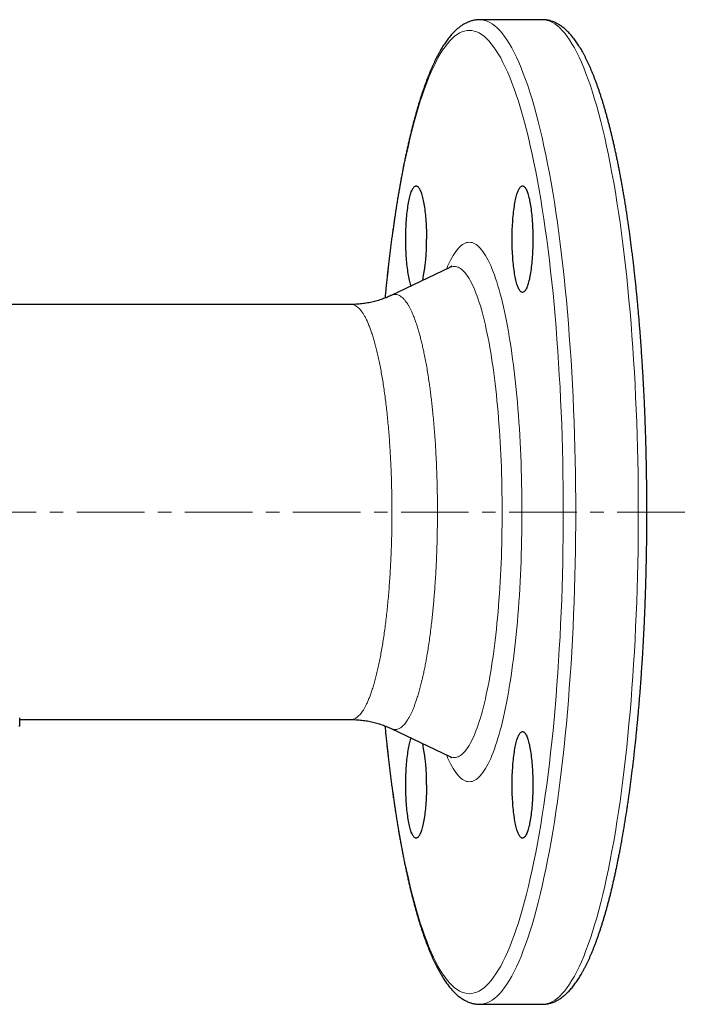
# Model space of a CAD drawing. Header units: millimetres. Extents: x 40 to 554, y 11 to 415.
# Tile 2 of 4: x 191 to 319, y 11 to 196. Entities that reach past the tile are written whole.
import ezdxf

# ---------------------------------------------------------------- set-up
doc = ezdxf.new("R2010")
doc.units = ezdxf.units.MM
doc.linetypes.add('CENTERX2', pattern=[20.32, 12.7, -2.54, 2.54, -2.54])
doc.layers.add('FORMAT', color=7, linetype='Continuous')

msp = doc.modelspace()

# ---------------------------------------------------------------- linework, layer by layer
at = {"color": 7, "linetype": 'Continuous', "lineweight": 25}
for p, q in [((289.63, 195.51), (277.86, 195.51)), ((272.23, 148.97), (261.22, 143.71)), ((253.67, 142.01), (90.58, 142.01)), ((253.67, 142.01), (253.67, 142.01)), ((191.36, 62.82), (191.36, 64.33)), ((191.36, 64.01), (253.67, 64.01)), ((261.22, 62.31), (272.23, 57.06)), ((277.86, 10.51), (289.63, 10.51))]:
    msp.add_line(p, q, dxfattribs=at)
at = {"color": 8, "linetype": 'Continuous', "lineweight": 18, "flags": 128}
for points in [[(277.86, 195.51), (277.86, 195.51), (278.33, 195.48), (278.8, 195.39), (279.27, 195.23), (279.74, 195.01), (280.21, 194.72), (280.68, 194.37), (281.15, 193.96), (281.61, 193.49), (282.07, 192.96), (282.53, 192.36), (282.98, 191.7), (283.43, 190.99), (283.88, 190.21), (284.32, 189.37), (284.76, 188.47), (285.2, 187.52), (285.63, 186.5), (286.05, 185.43), (286.47, 184.3), (286.88, 183.12), (287.29, 181.88), (287.69, 180.59), (288.08, 179.25), (288.46, 177.85), (288.84, 176.4), (289.21, 174.9), (289.58, 173.35), (289.93, 171.75), (290.28, 170.11), (290.62, 168.42), (290.95, 166.69), (291.27, 164.91), (291.58, 163.09), (291.88, 161.23), (292.17, 159.32), (292.46, 157.38), (292.73, 155.41), (292.99, 153.39), (293.24, 151.34), (293.49, 149.26), (293.72, 147.15), (293.94, 145.01), (294.14, 142.84), (294.34, 140.64), (294.53, 138.41), (294.7, 136.16), (294.87, 133.89), (295.02, 131.6), (295.16, 129.28), (295.29, 126.95), (295.4, 124.61), (295.51, 122.25), (295.6, 119.87), (295.68, 117.48), (295.75, 115.09), (295.8, 112.68), (295.85, 110.27), (295.88, 107.85), (295.9, 105.43), (295.9, 103.01)], [(289.63, 10.51), (290.1, 10.55), (290.57, 10.64), (291.04, 10.8), (291.51, 11.02), (291.98, 11.3), (292.45, 11.65), (292.92, 12.06), (293.38, 12.53), (293.84, 13.07), (294.3, 13.67), (294.75, 14.32), (295.2, 15.04), (295.65, 15.82), (296.09, 16.66), (296.53, 17.55), (296.97, 18.51), (297.4, 19.52), (297.82, 20.6), (298.24, 21.72), (298.65, 22.91), (299.06, 24.14), (299.45, 25.44), (299.85, 26.78), (300.23, 28.18), (300.61, 29.63), (300.98, 31.13), (301.35, 32.68), (301.7, 34.27), (302.05, 35.92), (302.39, 37.61), (302.72, 39.34), (303.04, 41.12), (303.35, 42.94), (303.65, 44.8), (303.94, 46.7), (304.23, 48.64), (304.5, 50.62), (304.76, 52.63), (305.01, 54.68), (305.25, 56.76), (305.49, 58.88), (305.71, 61.02), (305.91, 63.19), (306.11, 65.39), (306.3, 67.62), (306.47, 69.86), (306.64, 72.14), (306.79, 74.43), (306.93, 76.74), (307.06, 79.07), (307.17, 81.42), (307.28, 83.78), (307.37, 86.16), (307.45, 88.54), (307.52, 90.94), (307.57, 93.34), (307.62, 95.76), (307.65, 98.17), (307.67, 100.59), (307.67, 103.01), (307.67, 105.43), (307.65, 107.85), (307.62, 110.27), (307.57, 112.68), (307.52, 115.09), (307.45, 117.48), (307.37, 119.87), (307.28, 122.25), (307.17, 124.61), (307.06, 126.95), (306.93, 129.28), (306.79, 131.6), (306.64, 133.89), (306.47, 136.16), (306.3, 138.41), (306.11, 140.64), (305.91, 142.84), (305.71, 145.01), (305.49, 147.15), (305.25, 149.26), (305.01, 151.34), (304.76, 153.39), (304.5, 155.41), (304.23, 157.38), (303.94, 159.32), (303.65, 161.23), (303.35, 163.09), (303.04, 164.91), (302.72, 166.69), (302.39, 168.42), (302.05, 170.11), (301.7, 171.75), (301.35, 173.35), (300.98, 174.9), (300.61, 176.4), (300.23, 177.85), (299.85, 179.25), (299.45, 180.59), (299.06, 181.88), (298.65, 183.12), (298.24, 184.3), (297.82, 185.43), (297.4, 186.5), (296.97, 187.52), (296.53, 188.47), (296.09, 189.37), (295.65, 190.21), (295.2, 190.99), (294.75, 191.7), (294.3, 192.36), (293.84, 192.96), (293.38, 193.49), (292.92, 193.96), (292.45, 194.37), (291.98, 194.72), (291.51, 195.01), (291.04, 195.23), (290.57, 195.39), (290.1, 195.48), (289.63, 195.51)], [(293.55, 103.01), (293.55, 105.38), (293.53, 107.75), (293.5, 110.11), (293.45, 112.47), (293.4, 114.83), (293.33, 117.17), (293.26, 119.51), (293.17, 121.83), (293.06, 124.14), (292.95, 126.44), (292.82, 128.72), (292.69, 130.98), (292.54, 133.22), (292.38, 135.45), (292.21, 137.65), (292.02, 139.82), (291.83, 141.97), (291.63, 144.1), (291.41, 146.2), (291.19, 148.26), (290.95, 150.3), (290.7, 152.3), (290.45, 154.27), (290.18, 156.21), (289.9, 158.11), (289.62, 159.97), (289.32, 161.79), (289.02, 163.57), (288.7, 165.31), (288.38, 167.01), (288.05, 168.66), (287.71, 170.27), (287.36, 171.83), (287.01, 173.35), (286.64, 174.81), (286.27, 176.23), (285.9, 177.6), (285.51, 178.91), (285.12, 180.18), (284.72, 181.39), (284.32, 182.55), (283.91, 183.65), (283.5, 184.7), (283.08, 185.69), (282.65, 186.62), (282.22, 187.5), (281.79, 188.32), (281.35, 189.08), (280.91, 189.79), (280.47, 190.43), (280.02, 191.01), (279.57, 191.54), (279.11, 192), (278.66, 192.4), (278.2, 192.74), (277.74, 193.02), (277.28, 193.23), (276.82, 193.39), (276.36, 193.48), (275.9, 193.51), (275.43, 193.48), (274.97, 193.39), (274.51, 193.23), (274.05, 193.02), (273.59, 192.74), (273.13, 192.4), (272.68, 192), (272.22, 191.54), (271.77, 191.01), (271.33, 190.43), (270.88, 189.79), (270.44, 189.08), (270, 188.32), (269.57, 187.5), (269.14, 186.62), (268.71, 185.69), (268.29, 184.7), (267.88, 183.65), (267.47, 182.55), (267.07, 181.39), (266.67, 180.18), (266.28, 178.91), (265.9, 177.6), (265.52, 176.23), (265.15, 174.81), (264.78, 173.35), (264.43, 171.83), (264.08, 170.27), (263.74, 168.66), (263.41, 167.01), (263.09, 165.31), (262.77, 163.57), (262.47, 161.79), (262.17, 159.97), (261.89, 158.11), (261.61, 156.21), (261.34, 154.27), (261.09, 152.3), (260.84, 150.3), (260.61, 148.26), (260.38, 146.2), (260.16, 144.1), (260.08, 143.22)], [(271.6, 148.67), (271.64, 148.76), (271.87, 149.32), (272.11, 149.84), (272.35, 150.33), (272.59, 150.79), (272.84, 151.22), (273.09, 151.61), (273.34, 151.97), (273.59, 152.3), (273.84, 152.59), (274.09, 152.85), (274.35, 153.07), (274.6, 153.27), (274.86, 153.42), (275.12, 153.54), (275.38, 153.63), (275.64, 153.68), (275.9, 153.7), (276.15, 153.68), (276.41, 153.63), (276.67, 153.54), (276.93, 153.42), (277.19, 153.27), (277.44, 153.07), (277.7, 152.85), (277.95, 152.59), (278.2, 152.3), (278.45, 151.97), (278.7, 151.61), (278.95, 151.22), (279.2, 150.79), (279.44, 150.33), (279.68, 149.84), (279.92, 149.32), (280.15, 148.76), (280.38, 148.17), (280.61, 147.56), (280.84, 146.91), (281.06, 146.23), (281.28, 145.52), (281.5, 144.78), (281.71, 144.02), (281.92, 143.22), (282.12, 142.4), (282.32, 141.55), (282.51, 140.68), (282.7, 139.78), (282.89, 138.85), (283.07, 137.9), (283.24, 136.93), (283.41, 135.93), (283.58, 134.91), (283.74, 133.87), (283.9, 132.81), (284.04, 131.72), (284.19, 130.62), (284.33, 129.5), (284.46, 128.36), (284.59, 127.2), (284.71, 126.02), (284.82, 124.83), (284.93, 123.63), (285.03, 122.41), (285.13, 121.18), (285.22, 119.93), (285.3, 118.68), (285.38, 117.41), (285.45, 116.13), (285.51, 114.85), (285.57, 113.55), (285.62, 112.25), (285.66, 110.94), (285.7, 109.63), (285.73, 108.31), (285.75, 106.99), (285.77, 105.67), (285.78, 104.34), (285.78, 103.01)], [(282.07, 103.01), (282.07, 104.22), (282.06, 105.43), (282.04, 106.63), (282.02, 107.84), (281.99, 109.04), (281.96, 110.23), (281.92, 111.42), (281.87, 112.61), (281.82, 113.79), (281.76, 114.96), (281.7, 116.12), (281.63, 117.28), (281.55, 118.42), (281.47, 119.55), (281.38, 120.68), (281.29, 121.79), (281.19, 122.88), (281.09, 123.97), (280.98, 125.04), (280.86, 126.09), (280.74, 127.13), (280.62, 128.15), (280.48, 129.16), (280.35, 130.14), (280.21, 131.11), (280.06, 132.06), (279.91, 132.99), (279.76, 133.9), (279.6, 134.78), (279.43, 135.65), (279.26, 136.49), (279.09, 137.31), (278.91, 138.11), (278.73, 138.88), (278.55, 139.63), (278.36, 140.35), (278.16, 141.05), (277.97, 141.72), (277.77, 142.37), (277.57, 142.98), (277.36, 143.57), (277.15, 144.14), (276.94, 144.67), (276.73, 145.18), (276.51, 145.65), (276.29, 146.1), (276.07, 146.52), (275.85, 146.91), (275.62, 147.27), (275.39, 147.59), (275.17, 147.89), (274.94, 148.16), (274.7, 148.39), (274.47, 148.6), (274.24, 148.77), (274.01, 148.91), (273.77, 149.02), (273.54, 149.1), (273.3, 149.15), (273.06, 149.17), (272.83, 149.15), (272.59, 149.1), (272.36, 149.02), (272.23, 148.97)], [(260.08, 62.8), (260.16, 61.93), (260.38, 59.83), (260.61, 57.76), (260.84, 55.73), (261.09, 53.72), (261.34, 51.75), (261.61, 49.82), (261.89, 47.92), (262.17, 46.06), (262.47, 44.24), (262.77, 42.46), (263.09, 40.72), (263.41, 39.02), (263.74, 37.37), (264.08, 35.76), (264.43, 34.2), (264.78, 32.68), (265.15, 31.21), (265.52, 29.8), (265.9, 28.43), (266.28, 27.11), (266.67, 25.85), (267.07, 24.64), (267.47, 23.48), (267.88, 22.38), (268.29, 21.33), (268.71, 20.34), (269.14, 19.4), (269.57, 18.52), (270, 17.7), (270.44, 16.94), (270.88, 16.24), (271.33, 15.6), (271.77, 15.01), (272.22, 14.49), (272.68, 14.03), (273.13, 13.63), (273.59, 13.29), (274.05, 13.01), (274.51, 12.79), (274.97, 12.64), (275.43, 12.54), (275.9, 12.51), (276.36, 12.54), (276.82, 12.64), (277.28, 12.79), (277.74, 13.01), (278.2, 13.29), (278.66, 13.63), (279.11, 14.03), (279.57, 14.49), (280.02, 15.01), (280.47, 15.6), (280.91, 16.24), (281.35, 16.94), (281.79, 17.7), (282.22, 18.52), (282.65, 19.4), (283.08, 20.34), (283.5, 21.33), (283.91, 22.38), (284.32, 23.48), (284.72, 24.64), (285.12, 25.85), (285.51, 27.11), (285.9, 28.43), (286.27, 29.8), (286.64, 31.21), (287.01, 32.68), (287.36, 34.2), (287.71, 35.76), (288.05, 37.37), (288.38, 39.02), (288.7, 40.72), (289.02, 42.46), (289.32, 44.24), (289.62, 46.06), (289.9, 47.92), (290.18, 49.82), (290.45, 51.75), (290.7, 53.72), (290.95, 55.73), (291.19, 57.76), (291.41, 59.83), (291.63, 61.93), (291.83, 64.05), (292.02, 66.2), (292.21, 68.38), (292.38, 70.58), (292.54, 72.8), (292.69, 75.05), (292.82, 77.31), (292.95, 79.59), (293.06, 81.89), (293.17, 84.2), (293.26, 86.52), (293.33, 88.86), (293.4, 91.2), (293.45, 93.55), (293.5, 95.91), (293.53, 98.28), (293.55, 100.64), (293.55, 103.01)], [(285.78, 103.01), (285.78, 101.69), (285.77, 100.36), (285.75, 99.04), (285.73, 97.72), (285.7, 96.4), (285.66, 95.08), (285.62, 93.78), (285.57, 92.48), (285.51, 91.18), (285.45, 89.9), (285.38, 88.62), (285.3, 87.35), (285.22, 86.09), (285.13, 84.85), (285.03, 83.62), (284.93, 82.4), (284.82, 81.19), (284.71, 80), (284.59, 78.83), (284.46, 77.67), (284.33, 76.53), (284.19, 75.41), (284.04, 74.3), (283.9, 73.22), (283.74, 72.16), (283.58, 71.12), (283.41, 70.1), (283.24, 69.1), (283.07, 68.12), (282.89, 67.17), (282.7, 66.25), (282.51, 65.35), (282.32, 64.47), (282.12, 63.62), (281.92, 62.8), (281.71, 62.01), (281.5, 61.24), (281.28, 60.51), (281.06, 59.8), (280.84, 59.12), (280.61, 58.47), (280.38, 57.85), (280.15, 57.27), (279.92, 56.71), (279.68, 56.19), (279.44, 55.69), (279.2, 55.24), (278.95, 54.81), (278.7, 54.42), (278.45, 54.06), (278.2, 53.73), (277.95, 53.44), (277.7, 53.18), (277.44, 52.95), (277.19, 52.76), (276.93, 52.61), (276.67, 52.48), (276.41, 52.4), (276.15, 52.35), (275.9, 52.33), (275.64, 52.35), (275.38, 52.4), (275.12, 52.48), (274.86, 52.61), (274.6, 52.76), (274.35, 52.95), (274.09, 53.18), (273.84, 53.44), (273.59, 53.73), (273.34, 54.06), (273.09, 54.42), (272.84, 54.81), (272.59, 55.24), (272.35, 55.69), (272.11, 56.19), (271.87, 56.71), (271.64, 57.27), (271.6, 57.36)], [(272.23, 57.06), (272.36, 57), (272.59, 56.92), (272.83, 56.88), (273.06, 56.86), (273.3, 56.88), (273.54, 56.92), (273.77, 57), (274.01, 57.11), (274.24, 57.25), (274.47, 57.43), (274.7, 57.63), (274.94, 57.87), (275.17, 58.13), (275.39, 58.43), (275.62, 58.76), (275.85, 59.12), (276.07, 59.51), (276.29, 59.93), (276.51, 60.37), (276.73, 60.85), (276.94, 61.36), (277.15, 61.89), (277.36, 62.45), (277.57, 63.04), (277.77, 63.66), (277.97, 64.31), (278.16, 64.98), (278.36, 65.67), (278.55, 66.4), (278.73, 67.15), (278.91, 67.92), (279.09, 68.71), (279.26, 69.53), (279.43, 70.38), (279.6, 71.24), (279.76, 72.13), (279.91, 73.04), (280.06, 73.97), (280.21, 74.92), (280.35, 75.88), (280.48, 76.87), (280.62, 77.88), (280.74, 78.9), (280.86, 79.94), (280.98, 80.99), (281.09, 82.06), (281.19, 83.14), (281.29, 84.24), (281.38, 85.35), (281.47, 86.47), (281.55, 87.61), (281.63, 88.75), (281.7, 89.9), (281.76, 91.07), (281.82, 92.24), (281.87, 93.42), (281.92, 94.6), (281.96, 95.79), (281.99, 96.99), (282.02, 98.19), (282.04, 99.39), (282.06, 100.6), (282.07, 101.81), (282.07, 103.01)], [(295.9, 103.01), (295.9, 100.59), (295.88, 98.17), (295.85, 95.76), (295.8, 93.34), (295.75, 90.94), (295.68, 88.54), (295.6, 86.16), (295.51, 83.78), (295.4, 81.42), (295.29, 79.07), (295.16, 76.74), (295.02, 74.43), (294.87, 72.14), (294.7, 69.86), (294.53, 67.62), (294.34, 65.39), (294.14, 63.19), (293.94, 61.02), (293.72, 58.88), (293.49, 56.76), (293.24, 54.68), (292.99, 52.63), (292.73, 50.62), (292.46, 48.64), (292.17, 46.7), (291.88, 44.8), (291.58, 42.94), (291.27, 41.12), (290.95, 39.34), (290.62, 37.61), (290.28, 35.92), (289.93, 34.27), (289.58, 32.68), (289.21, 31.13), (288.84, 29.63), (288.46, 28.18), (288.08, 26.78), (287.69, 25.44), (287.29, 24.14), (286.88, 22.91), (286.47, 21.72), (286.05, 20.6), (285.63, 19.52), (285.2, 18.51), (284.76, 17.55), (284.32, 16.66), (283.88, 15.82), (283.43, 15.04), (282.98, 14.32), (282.53, 13.67), (282.07, 13.07), (281.61, 12.53), (281.15, 12.06), (280.68, 11.65), (280.21, 11.3), (279.74, 11.02), (279.27, 10.8), (278.8, 10.64), (278.33, 10.55), (277.86, 10.51)]]:
    msp.add_lwpolyline(points, dxfattribs=at)
at = {"color": 7, "linetype": 'Continuous', "lineweight": 25, "flags": 128}
for points in [[(264.96, 145.5), (264.92, 145.62), (264.85, 145.84), (264.78, 146.08), (264.71, 146.33), (264.65, 146.6), (264.58, 146.88), (264.52, 147.17), (264.46, 147.48), (264.41, 147.8), (264.36, 148.13), (264.31, 148.47), (264.26, 148.82), (264.22, 149.19), (264.17, 149.56), (264.14, 149.94), (264.1, 150.33), (264.07, 150.72), (264.04, 151.13), (264.02, 151.54), (264, 151.95), (263.98, 152.37), (263.97, 152.79), (263.95, 153.21), (263.95, 153.64), (263.94, 154.06), (263.94, 154.49), (263.95, 154.92), (263.95, 155.35), (263.97, 155.77), (263.98, 156.19), (264, 156.61), (264.02, 157.02), (264.04, 157.43), (264.07, 157.83), (264.1, 158.23), (264.14, 158.62), (264.17, 159), (264.22, 159.37), (264.26, 159.73), (264.31, 160.09), (264.36, 160.43), (264.41, 160.76), (264.46, 161.08), (264.52, 161.39), (264.58, 161.68), (264.65, 161.96), (264.71, 162.23), (264.78, 162.48), (264.85, 162.72), (264.92, 162.94), (264.99, 163.14), (265.07, 163.33), (265.14, 163.51), (265.22, 163.66), (265.3, 163.8), (265.38, 163.92), (265.46, 164.03), (265.54, 164.11), (265.62, 164.18), (265.71, 164.23), (265.79, 164.26), (265.87, 164.28), (265.96, 164.27), (266.04, 164.25), (266.12, 164.21), (266.21, 164.15), (266.29, 164.07), (266.37, 163.98), (266.45, 163.87), (266.53, 163.73), (266.61, 163.59), (266.68, 163.42), (266.76, 163.24), (266.83, 163.04), (266.91, 162.83), (266.98, 162.6), (267.04, 162.36), (267.11, 162.1), (267.17, 161.82), (267.24, 161.54), (267.3, 161.24), (267.35, 160.92), (267.41, 160.6), (267.46, 160.26), (267.51, 159.91), (267.55, 159.55), (267.59, 159.19), (267.63, 158.81), (267.67, 158.42), (267.7, 158.03), (267.73, 157.63), (267.76, 157.23), (267.78, 156.82), (267.8, 156.4), (267.82, 155.98), (267.83, 155.56), (267.84, 155.13), (267.84, 154.71), (267.85, 154.28), (267.85, 154.28)], [(287.85, 154.28), (287.85, 153.85), (287.84, 153.42), (287.83, 153), (287.82, 152.58), (287.8, 152.16), (287.78, 151.74), (287.76, 151.33), (287.73, 150.93), (287.71, 150.53), (287.67, 150.13), (287.64, 149.75), (287.6, 149.37), (287.55, 149), (287.51, 148.65), (287.46, 148.3), (287.41, 147.96), (287.35, 147.64), (287.3, 147.32), (287.24, 147.02), (287.18, 146.73), (287.11, 146.46), (287.05, 146.2), (286.98, 145.96), (286.91, 145.73), (286.84, 145.51), (286.76, 145.32), (286.69, 145.13), (286.61, 144.97), (286.53, 144.82), (286.45, 144.69), (286.37, 144.58), (286.29, 144.48), (286.21, 144.41), (286.13, 144.35), (286.04, 144.31), (285.96, 144.28), (285.88, 144.28), (285.79, 144.29), (285.71, 144.32), (285.63, 144.37), (285.54, 144.44), (285.46, 144.53), (285.38, 144.63), (285.3, 144.75), (285.22, 144.89), (285.15, 145.05), (285.07, 145.22), (284.99, 145.41), (284.92, 145.62), (284.85, 145.84), (284.78, 146.08), (284.71, 146.33), (284.65, 146.6), (284.59, 146.88), (284.52, 147.17), (284.47, 147.48), (284.41, 147.8), (284.36, 148.13), (284.31, 148.47), (284.26, 148.82), (284.22, 149.19), (284.18, 149.56), (284.14, 149.94), (284.1, 150.33), (284.07, 150.72), (284.05, 151.13), (284.02, 151.54), (284, 151.95), (283.98, 152.37), (283.97, 152.79), (283.96, 153.21), (283.95, 153.64), (283.95, 154.06), (283.95, 154.49), (283.95, 154.92), (283.96, 155.35), (283.97, 155.77), (283.98, 156.19), (284, 156.61), (284.02, 157.02), (284.05, 157.43), (284.07, 157.83), (284.1, 158.23), (284.14, 158.62), (284.18, 159), (284.22, 159.37), (284.26, 159.73), (284.31, 160.09), (284.36, 160.43), (284.41, 160.76), (284.47, 161.08), (284.52, 161.39), (284.59, 161.68), (284.65, 161.96), (284.71, 162.23), (284.78, 162.48), (284.85, 162.72), (284.92, 162.94), (284.99, 163.14), (285.07, 163.33), (285.15, 163.51), (285.22, 163.66), (285.3, 163.8), (285.38, 163.92), (285.46, 164.03), (285.54, 164.11), (285.63, 164.18), (285.71, 164.23), (285.79, 164.26), (285.88, 164.28), (285.96, 164.27), (286.04, 164.25), (286.13, 164.21), (286.21, 164.15), (286.29, 164.07), (286.37, 163.98), (286.45, 163.87), (286.53, 163.73), (286.61, 163.59), (286.69, 163.42), (286.76, 163.24), (286.84, 163.04), (286.91, 162.83), (286.98, 162.6), (287.05, 162.36), (287.11, 162.1), (287.18, 161.82), (287.24, 161.54), (287.3, 161.24), (287.35, 160.92), (287.41, 160.6), (287.46, 160.26), (287.51, 159.91), (287.55, 159.55), (287.6, 159.19), (287.64, 158.81), (287.67, 158.42), (287.71, 158.03), (287.73, 157.63), (287.76, 157.23), (287.78, 156.82), (287.8, 156.4), (287.82, 155.98), (287.83, 155.56), (287.84, 155.13), (287.85, 154.71), (287.85, 154.28)], [(287.85, 51.75), (287.85, 51.32), (287.84, 50.89), (287.83, 50.47), (287.82, 50.05), (287.8, 49.63), (287.78, 49.21), (287.76, 48.8), (287.73, 48.39), (287.71, 48), (287.67, 47.6), (287.64, 47.22), (287.6, 46.84), (287.55, 46.47), (287.51, 46.11), (287.46, 45.77), (287.41, 45.43), (287.35, 45.1), (287.3, 44.79), (287.24, 44.49), (287.18, 44.2), (287.11, 43.93), (287.05, 43.67), (286.98, 43.43), (286.91, 43.2), (286.84, 42.98), (286.76, 42.79), (286.69, 42.6), (286.61, 42.44), (286.53, 42.29), (286.45, 42.16), (286.37, 42.05), (286.29, 41.95), (286.21, 41.88), (286.13, 41.82), (286.04, 41.78), (285.96, 41.75), (285.88, 41.75), (285.79, 41.76), (285.71, 41.79), (285.63, 41.84), (285.54, 41.91), (285.46, 42), (285.38, 42.1), (285.3, 42.22), (285.22, 42.36), (285.15, 42.52), (285.07, 42.69), (284.99, 42.88), (284.92, 43.09), (284.85, 43.31), (284.78, 43.55), (284.71, 43.8), (284.65, 44.06), (284.59, 44.35), (284.52, 44.64), (284.47, 44.95), (284.41, 45.27), (284.36, 45.6), (284.31, 45.94), (284.26, 46.29), (284.22, 46.66), (284.18, 47.03), (284.14, 47.41), (284.1, 47.8), (284.07, 48.19), (284.05, 48.6), (284.02, 49.01), (284, 49.42), (283.98, 49.84), (283.97, 50.26), (283.96, 50.68), (283.95, 51.11), (283.95, 51.53), (283.95, 51.96), (283.95, 52.39), (283.96, 52.81), (283.97, 53.24), (283.98, 53.66), (284, 54.08), (284.02, 54.49), (284.05, 54.9), (284.07, 55.3), (284.1, 55.7), (284.14, 56.09), (284.18, 56.47), (284.22, 56.84), (284.26, 57.2), (284.31, 57.56), (284.36, 57.9), (284.41, 58.23), (284.47, 58.55), (284.52, 58.86), (284.59, 59.15), (284.65, 59.43), (284.71, 59.7), (284.78, 59.95), (284.85, 60.19), (284.92, 60.41), (284.99, 60.61), (285.07, 60.8), (285.15, 60.98), (285.22, 61.13), (285.3, 61.27), (285.38, 61.39), (285.46, 61.5), (285.54, 61.58), (285.63, 61.65), (285.71, 61.7), (285.79, 61.73), (285.88, 61.75), (285.96, 61.74), (286.04, 61.72), (286.13, 61.68), (286.21, 61.62), (286.29, 61.54), (286.37, 61.45), (286.45, 61.33), (286.53, 61.2), (286.61, 61.06), (286.69, 60.89), (286.76, 60.71), (286.84, 60.51), (286.91, 60.3), (286.98, 60.07), (287.05, 59.83), (287.11, 59.57), (287.18, 59.29), (287.24, 59.01), (287.3, 58.7), (287.35, 58.39), (287.41, 58.07), (287.46, 57.73), (287.51, 57.38), (287.55, 57.02), (287.6, 56.66), (287.64, 56.28), (287.67, 55.89), (287.71, 55.5), (287.73, 55.1), (287.76, 54.7), (287.78, 54.28), (287.8, 53.87), (287.82, 53.45), (287.83, 53.03), (287.84, 52.6), (287.85, 52.18), (287.85, 51.75)], [(267.85, 51.75), (267.84, 51.32), (267.84, 50.89), (267.83, 50.47), (267.82, 50.05), (267.8, 49.63), (267.78, 49.21), (267.76, 48.8), (267.73, 48.39), (267.7, 48), (267.67, 47.6), (267.63, 47.22), (267.59, 46.84), (267.55, 46.47), (267.51, 46.11), (267.46, 45.77), (267.41, 45.43), (267.35, 45.1), (267.3, 44.79), (267.24, 44.49), (267.17, 44.2), (267.11, 43.93), (267.04, 43.67), (266.98, 43.43), (266.91, 43.2), (266.83, 42.98), (266.76, 42.79), (266.68, 42.6), (266.61, 42.44), (266.53, 42.29), (266.45, 42.16), (266.37, 42.05), (266.29, 41.95), (266.21, 41.88), (266.12, 41.82), (266.04, 41.78), (265.96, 41.75), (265.87, 41.75), (265.79, 41.76), (265.71, 41.79), (265.62, 41.84), (265.54, 41.91), (265.46, 42), (265.38, 42.1), (265.3, 42.22), (265.22, 42.36), (265.14, 42.52), (265.07, 42.69), (264.99, 42.88), (264.92, 43.09), (264.85, 43.31), (264.78, 43.55), (264.71, 43.8), (264.65, 44.06), (264.58, 44.35), (264.52, 44.64), (264.46, 44.95), (264.41, 45.27), (264.36, 45.6), (264.31, 45.94), (264.26, 46.29), (264.22, 46.66), (264.17, 47.03), (264.14, 47.41), (264.1, 47.8), (264.07, 48.19), (264.04, 48.6), (264.02, 49.01), (264, 49.42), (263.98, 49.84), (263.97, 50.26), (263.95, 50.68), (263.95, 51.11), (263.94, 51.53), (263.94, 51.96), (263.95, 52.39), (263.95, 52.81), (263.97, 53.24), (263.98, 53.66), (264, 54.08), (264.02, 54.49), (264.04, 54.9), (264.07, 55.3), (264.1, 55.7), (264.14, 56.09), (264.17, 56.47), (264.22, 56.84), (264.26, 57.2), (264.31, 57.56), (264.36, 57.9), (264.41, 58.23), (264.46, 58.55), (264.52, 58.86), (264.58, 59.15), (264.65, 59.43), (264.71, 59.7), (264.78, 59.95), (264.85, 60.19), (264.92, 60.41), (264.96, 60.53)]]:
    msp.add_lwpolyline(points, dxfattribs=at)
at = {"color": 7, "linetype": 'Continuous', "lineweight": 25}
for centre, radius, start, end in [((232.17, 153.68), 35.68, 348.4535, 0.9687), ((231.92, 52.33), 35.93, 359.0744, 11.5034)]:
    msp.add_arc(centre, radius, start, end, dxfattribs=at)
for points, knots in [([(277.86, 195.51), (277.78, 195.51), (277.6, 195.51), (277.32, 195.49), (277.03, 195.45), (276.73, 195.4), (276.44, 195.33), (276.14, 195.24), (275.85, 195.14), (275.56, 195.02), (275.27, 194.89), (274.98, 194.74), (274.69, 194.57), (274.4, 194.38), (274.12, 194.17), (273.83, 193.95), (273.54, 193.71), (273.26, 193.45), (272.98, 193.17), (272.7, 192.87), (272.42, 192.56), (272.14, 192.22), (271.87, 191.87), (271.6, 191.51), (271.33, 191.13), (271.07, 190.73), (270.81, 190.31), (270.55, 189.89), (270.3, 189.44), (270.05, 188.99), (269.8, 188.52), (269.56, 188.03), (269.32, 187.53), (269.08, 187.02), (268.84, 186.49), (268.61, 185.95), (268.38, 185.4), (268.15, 184.83), (267.93, 184.25), (267.71, 183.66), (267.49, 183.05), (267.27, 182.43), (267.05, 181.79), (266.84, 181.15), (266.63, 180.49), (266.42, 179.81), (266.22, 179.13), (266.01, 178.43), (265.81, 177.71), (265.61, 176.99), (265.41, 176.25), (265.22, 175.5), (265.03, 174.74), (264.84, 173.97), (264.65, 173.18), (264.46, 172.38), (264.28, 171.57), (264.1, 170.75), (263.92, 169.91), (263.74, 169.07), (263.57, 168.21), (263.4, 167.34), (263.23, 166.46), (263.06, 165.57), (262.9, 164.67), (262.74, 163.76), (262.58, 162.84), (262.42, 161.9), (262.27, 160.96), (262.12, 160.01), (261.97, 159.04), (261.82, 158.07), (261.68, 157.09), (261.54, 156.1), (261.4, 155.1), (261.26, 154.09), (261.13, 153.07), (261, 152.04), (260.87, 151), (260.75, 149.96), (260.63, 148.9), (260.51, 147.84), (260.39, 146.77), (260.28, 145.7), (260.17, 144.61), (260.08, 143.78), (260.04, 143.31), (260.03, 143.2)], [0, 0, 0, 0, 0.007764, 0.017521, 0.027294, 0.037113, 0.047003, 0.056992, 0.067106, 0.077369, 0.087805, 0.098434, 0.109271, 0.120329, 0.131613, 0.143122, 0.154848, 0.166774, 0.17888, 0.191138, 0.20352, 0.215996, 0.228539, 0.241127, 0.253737, 0.266354, 0.278963, 0.291555, 0.304126, 0.316672, 0.329191, 0.341682, 0.354145, 0.36658, 0.378989, 0.391372, 0.403731, 0.416067, 0.428381, 0.440675, 0.452949, 0.465205, 0.477445, 0.489669, 0.501878, 0.514073, 0.526256, 0.538427, 0.550586, 0.562735, 0.574874, 0.587004, 0.599125, 0.611239, 0.623344, 0.635443, 0.647535, 0.65962, 0.6717, 0.683774, 0.695843, 0.707907, 0.719967, 0.732022, 0.744073, 0.75612, 0.768163, 0.780203, 0.79224, 0.804273, 0.816303, 0.828331, 0.840356, 0.852379, 0.864399, 0.876417, 0.888432, 0.900446, 0.912458, 0.924468, 0.936476, 0.948482, 0.960487, 0.972491, 0.984493, 0.996493, 1, 1, 1, 1]), ([(289.63, 10.51), (289.71, 10.52), (289.88, 10.52), (290.16, 10.54), (290.46, 10.57), (290.75, 10.63), (291.05, 10.7), (291.34, 10.78), (291.63, 10.88), (291.92, 11), (292.21, 11.14), (292.5, 11.29), (292.79, 11.46), (293.08, 11.65), (293.37, 11.85), (293.65, 12.08), (293.94, 12.32), (294.22, 12.58), (294.51, 12.86), (294.79, 13.15), (295.07, 13.47), (295.34, 13.8), (295.62, 14.15), (295.89, 14.52), (296.15, 14.9), (296.42, 15.3), (296.68, 15.71), (296.93, 16.14), (297.19, 16.58), (297.44, 17.04), (297.68, 17.51), (297.93, 17.99), (298.17, 18.49), (298.41, 19.01), (298.64, 19.53), (298.87, 20.07), (299.1, 20.63), (299.33, 21.19), (299.55, 21.78), (299.78, 22.37), (300, 22.98), (300.21, 23.6), (300.43, 24.23), (300.64, 24.88), (300.85, 25.54), (301.06, 26.21), (301.27, 26.9), (301.47, 27.6), (301.67, 28.31), (301.87, 29.04), (302.07, 29.77), (302.26, 30.52), (302.46, 31.29), (302.65, 32.06), (302.83, 32.85), (303.02, 33.65), (303.2, 34.46), (303.38, 35.28), (303.56, 36.11), (303.74, 36.96), (303.91, 37.82), (304.08, 38.68), (304.25, 39.56), (304.42, 40.45), (304.58, 41.36), (304.75, 42.27), (304.9, 43.19), (305.06, 44.12), (305.21, 45.07), (305.37, 46.02), (305.52, 46.98), (305.66, 47.95), (305.81, 48.94), (305.95, 49.93), (306.08, 50.93), (306.22, 51.94), (306.35, 52.96), (306.48, 53.99), (306.61, 55.02), (306.74, 56.07), (306.86, 57.12), (306.98, 58.18), (307.09, 59.25), (307.21, 60.33), (307.32, 61.41), (307.42, 62.5), (307.53, 63.6), (307.63, 64.71), (307.73, 65.82), (307.83, 66.94), (307.92, 68.07), (308.01, 69.2), (308.1, 70.33), (308.18, 71.48), (308.26, 72.63), (308.34, 73.78), (308.42, 74.94), (308.49, 76.1), (308.56, 77.27), (308.62, 78.44), (308.69, 79.62), (308.75, 80.8), (308.8, 81.99), (308.86, 83.18), (308.91, 84.37), (308.95, 85.57), (309, 86.77), (309.04, 87.97), (309.08, 89.17), (309.11, 90.38), (309.14, 91.59), (309.17, 92.8), (309.2, 94.01), (309.22, 95.23), (309.24, 96.45), (309.25, 97.66), (309.26, 98.88), (309.27, 100.1), (309.28, 101.32), (309.28, 102.54), (309.28, 103.76), (309.28, 104.98), (309.27, 106.2), (309.26, 107.42), (309.25, 108.64), (309.23, 109.85), (309.21, 111.07), (309.19, 112.28), (309.16, 113.5), (309.14, 114.71), (309.1, 115.92), (309.07, 117.12), (309.03, 118.33), (308.99, 119.53), (308.94, 120.73), (308.89, 121.92), (308.84, 123.11), (308.79, 124.3), (308.73, 125.49), (308.67, 126.67), (308.61, 127.84), (308.54, 129.02), (308.47, 130.18), (308.4, 131.35), (308.32, 132.5), (308.24, 133.66), (308.16, 134.8), (308.08, 135.95), (307.99, 137.08), (307.9, 138.21), (307.81, 139.34), (307.71, 140.45), (307.61, 141.56), (307.51, 142.67), (307.4, 143.76), (307.29, 144.85), (307.18, 145.94), (307.07, 147.01), (306.95, 148.08), (306.83, 149.14), (306.71, 150.19), (306.58, 151.23), (306.45, 152.27), (306.32, 153.29), (306.19, 154.31), (306.05, 155.32), (305.92, 156.32), (305.77, 157.31), (305.63, 158.29), (305.48, 159.26), (305.33, 160.22), (305.18, 161.17), (305.03, 162.11), (304.87, 163.04), (304.71, 163.96), (304.55, 164.87), (304.38, 165.76), (304.22, 166.65), (304.05, 167.53), (303.88, 168.39), (303.7, 169.25), (303.52, 170.09), (303.35, 170.92), (303.16, 171.74), (302.98, 172.55), (302.8, 173.34), (302.61, 174.13), (302.42, 174.9), (302.22, 175.66), (302.03, 176.4), (301.83, 177.14), (301.63, 177.86), (301.43, 178.57), (301.23, 179.26), (301.02, 179.95), (300.81, 180.62), (300.6, 181.27), (300.39, 181.92), (300.17, 182.55), (299.96, 183.16), (299.74, 183.77), (299.51, 184.36), (299.29, 184.94), (299.06, 185.5), (298.83, 186.05), (298.6, 186.58), (298.37, 187.11), (298.13, 187.62), (297.89, 188.11), (297.65, 188.59), (297.4, 189.06), (297.15, 189.51), (296.9, 189.95), (296.64, 190.37), (296.38, 190.78), (296.12, 191.18), (295.85, 191.56), (295.58, 191.93), (295.3, 192.28), (295.02, 192.61), (294.74, 192.93), (294.45, 193.23), (294.16, 193.51), (293.87, 193.77), (293.57, 194.02), (293.27, 194.24), (292.97, 194.45), (292.67, 194.64), (292.37, 194.81), (292.07, 194.96), (291.77, 195.09), (291.46, 195.2), (291.16, 195.3), (290.86, 195.38), (290.56, 195.44), (290.26, 195.48), (289.96, 195.5), (289.75, 195.52), (289.64, 195.51), (289.62, 195.51)], [0, 0, 0, 0, 0.002765, 0.006228, 0.009697, 0.013181, 0.016692, 0.020237, 0.023827, 0.027469, 0.031173, 0.034946, 0.038792, 0.042717, 0.046722, 0.050807, 0.054968, 0.059201, 0.063498, 0.067848, 0.072243, 0.076671, 0.081123, 0.08559, 0.090066, 0.094544, 0.099019, 0.103489, 0.10795, 0.112403, 0.116846, 0.12128, 0.125703, 0.130117, 0.134521, 0.138916, 0.143302, 0.147681, 0.152051, 0.156414, 0.160771, 0.165121, 0.169465, 0.173804, 0.178137, 0.182465, 0.186789, 0.191109, 0.195424, 0.199736, 0.204045, 0.20835, 0.212652, 0.216951, 0.221248, 0.225542, 0.229834, 0.234123, 0.23841, 0.242696, 0.246979, 0.251261, 0.255541, 0.25982, 0.264097, 0.268373, 0.272647, 0.276921, 0.281193, 0.285464, 0.289733, 0.294002, 0.29827, 0.302537, 0.306803, 0.311069, 0.315334, 0.319597, 0.323861, 0.328123, 0.332385, 0.336647, 0.340907, 0.345168, 0.349427, 0.353687, 0.357946, 0.362204, 0.366462, 0.37072, 0.374977, 0.379234, 0.38349, 0.387746, 0.392002, 0.396258, 0.400513, 0.404768, 0.409023, 0.413278, 0.417532, 0.421787, 0.426041, 0.430294, 0.434548, 0.438802, 0.443055, 0.447308, 0.451561, 0.455814, 0.460067, 0.46432, 0.468573, 0.472826, 0.477078, 0.481331, 0.485583, 0.489836, 0.494088, 0.498341, 0.502593, 0.506846, 0.511098, 0.515351, 0.519603, 0.523856, 0.528108, 0.532361, 0.536613, 0.540866, 0.545119, 0.549372, 0.553625, 0.557878, 0.562131, 0.566385, 0.570638, 0.574892, 0.579146, 0.5834, 0.587654, 0.591908, 0.596163, 0.600418, 0.604673, 0.608928, 0.613184, 0.61744, 0.621696, 0.625952, 0.630209, 0.634466, 0.638724, 0.642982, 0.64724, 0.651499, 0.655758, 0.660018, 0.664278, 0.668539, 0.6728, 0.677062, 0.681324, 0.685587, 0.689851, 0.694115, 0.69838, 0.702646, 0.706913, 0.711181, 0.71545, 0.719719, 0.72399, 0.728261, 0.732534, 0.736808, 0.741084, 0.74536, 0.749638, 0.753918, 0.758199, 0.762482, 0.766767, 0.771053, 0.775342, 0.779632, 0.783925, 0.788221, 0.792519, 0.79682, 0.801123, 0.80543, 0.80974, 0.814054, 0.818372, 0.822694, 0.82702, 0.83135, 0.835686, 0.840027, 0.844374, 0.848727, 0.853086, 0.857453, 0.861827, 0.866208, 0.870599, 0.874998, 0.879406, 0.883824, 0.888252, 0.892689, 0.897137, 0.901595, 0.906062, 0.910536, 0.915016, 0.919499, 0.923979, 0.92845, 0.932904, 0.937333, 0.941727, 0.946073, 0.950362, 0.954583, 0.958728, 0.962791, 0.966771, 0.970667, 0.974483, 0.978224, 0.981898, 0.985513, 0.989078, 0.992602, 0.996097, 0.999571, 1, 1, 1, 1]), ([(272.63, 149.23), (272.63, 149.23), (272.64, 149.23), (272.63, 149.22), (272.61, 149.2), (272.58, 149.18), (272.53, 149.14), (272.47, 149.1), (272.39, 149.05), (272.31, 149.01), (272.25, 148.98), (272.23, 148.97)], [0, 0, 0, 0, 0.016101, 0.148263, 0.279067, 0.4088, 0.537804, 0.666474, 0.79519, 0.924363, 1, 1, 1, 1]), ([(261.22, 143.71), (261.2, 143.7), (261.03, 143.62), (260.71, 143.48), (260.26, 143.28), (259.79, 143.1), (259.31, 142.93), (258.82, 142.78), (258.32, 142.63), (257.81, 142.5), (257.29, 142.39), (256.77, 142.29), (256.24, 142.2), (255.71, 142.13), (255.18, 142.08), (254.64, 142.04), (254.13, 142.02), (253.81, 142.02), (253.67, 142.02)], [0, 0, 0, 0, 0.011338, 0.076234, 0.141648, 0.207516, 0.273775, 0.34036, 0.407212, 0.474275, 0.541496, 0.608831, 0.676239, 0.743682, 0.811131, 0.878558, 0.945938, 1, 1, 1, 1]), ([(253.67, 64.01), (253.72, 64.01), (253.95, 64.02), (254.36, 64), (254.89, 63.97), (255.43, 63.93), (255.96, 63.87), (256.48, 63.79), (257.01, 63.7), (257.52, 63.59), (258.03, 63.47), (258.53, 63.34), (259.02, 63.19), (259.5, 63.03), (259.98, 62.85), (260.44, 62.67), (260.85, 62.49), (261.11, 62.37), (261.22, 62.31)], [0, 0, 0, 0, 0.019506, 0.086971, 0.15434, 0.221602, 0.288745, 0.355758, 0.422628, 0.489341, 0.555882, 0.622233, 0.688375, 0.754285, 0.819938, 0.885308, 0.95029, 1, 1, 1, 1]), ([(191.19, 62.84), (191.24, 62.84), (191.29, 62.83), (191.35, 62.82), (191.36, 62.82), (191.36, 62.81)], [0, 0, 0, 0, 0.5, 0.5, 1, 1, 1, 1]), ([(260.03, 62.83), (260.05, 62.64), (260.1, 62.09), (260.19, 61.17), (260.3, 60.09), (260.42, 59.02), (260.53, 57.95), (260.65, 56.89), (260.78, 55.84), (260.9, 54.8), (261.03, 53.76), (261.16, 52.73), (261.29, 51.72), (261.43, 50.71), (261.57, 49.71), (261.71, 48.72), (261.85, 47.74), (262, 46.77), (262.15, 45.81), (262.3, 44.86), (262.46, 43.92), (262.61, 42.99), (262.77, 42.07), (262.94, 41.16), (263.1, 40.26), (263.27, 39.37), (263.44, 38.5), (263.61, 37.63), (263.78, 36.78), (263.96, 35.94), (264.14, 35.11), (264.32, 34.29), (264.5, 33.48), (264.69, 32.68), (264.88, 31.9), (265.07, 31.13), (265.26, 30.37), (265.45, 29.62), (265.65, 28.89), (265.85, 28.17), (266.05, 27.46), (266.26, 26.76), (266.46, 26.08), (266.67, 25.41), (266.88, 24.75), (267.1, 24.11), (267.31, 23.48), (267.53, 22.86), (267.75, 22.26), (267.97, 21.67), (268.19, 21.09), (268.42, 20.53), (268.65, 19.98), (268.88, 19.44), (269.12, 18.92), (269.36, 18.41), (269.6, 17.92), (269.84, 17.44), (270.08, 16.97), (270.33, 16.52), (270.59, 16.08), (270.84, 15.65), (271.1, 15.24), (271.37, 14.85), (271.63, 14.47), (271.91, 14.1), (272.18, 13.75), (272.46, 13.42), (272.74, 13.1), (273.03, 12.8), (273.32, 12.52), (273.62, 12.25), (273.91, 12.01), (274.21, 11.78), (274.51, 11.58), (274.81, 11.39), (275.11, 11.22), (275.41, 11.07), (275.72, 10.94), (276.02, 10.82), (276.32, 10.73), (276.62, 10.65), (276.92, 10.59), (277.22, 10.55), (277.52, 10.52), (277.73, 10.51), (277.85, 10.51), (277.86, 10.51)], [0, 0, 0, 0, 0.00618, 0.018178, 0.030178, 0.042178, 0.05418, 0.066184, 0.078189, 0.090195, 0.102204, 0.114214, 0.126226, 0.13824, 0.150257, 0.162275, 0.174296, 0.186319, 0.198345, 0.210373, 0.222405, 0.234439, 0.246477, 0.258518, 0.270563, 0.282611, 0.294663, 0.30672, 0.318781, 0.330847, 0.342918, 0.354995, 0.367077, 0.379165, 0.391259, 0.403361, 0.41547, 0.427586, 0.439711, 0.451844, 0.463987, 0.476141, 0.488304, 0.50048, 0.512668, 0.524868, 0.537083, 0.549313, 0.561559, 0.573823, 0.586105, 0.598406, 0.610728, 0.623073, 0.635441, 0.647834, 0.660253, 0.6727, 0.685174, 0.697677, 0.710208, 0.722767, 0.73535, 0.747956, 0.760578, 0.773207, 0.785828, 0.798424, 0.810973, 0.823451, 0.835828, 0.848073, 0.860156, 0.872047, 0.883724, 0.895172, 0.906384, 0.91736, 0.928111, 0.938651, 0.949001, 0.959185, 0.969228, 0.979158, 0.989003, 0.998791, 1, 1, 1, 1]), ([(272.23, 57.06), (272.24, 57.05), (272.29, 57.03), (272.37, 56.99), (272.45, 56.94), (272.52, 56.89), (272.57, 56.86), (272.6, 56.83), (272.62, 56.81), (272.63, 56.8), (272.63, 56.8), (272.63, 56.8)], [0, 0, 0, 0, 0.048068, 0.178636, 0.307468, 0.435258, 0.562603, 0.689964, 0.817693, 0.946183, 1, 1, 1, 1])]:
    msp.add_open_spline(points, degree=3, knots=knots, dxfattribs=at)
at = {"color": 8, "linetype": 'Continuous', "lineweight": 18}
for points, knots in [([(261.96, 143.89), (262.07, 143.88), (262.29, 143.87), (262.62, 143.76), (262.95, 143.58), (263.27, 143.33), (263.6, 143.02), (263.9, 142.65), (264.18, 142.26), (264.44, 141.84), (264.7, 141.38), (264.95, 140.88), (265.22, 140.29), (265.5, 139.61), (265.8, 138.82), (266.08, 137.97), (266.35, 137.11), (266.59, 136.26), (266.8, 135.42), (267.02, 134.55), (267.22, 133.64), (267.44, 132.63), (267.66, 131.51), (267.89, 130.27), (268.1, 128.98), (268.29, 127.72), (268.47, 126.51), (268.62, 125.35), (268.76, 124.16), (268.9, 122.96), (269.04, 121.64), (269.17, 120.2), (269.31, 118.64), (269.43, 117.06), (269.53, 115.55), (269.61, 114.11), (269.68, 112.76), (269.74, 111.39), (269.79, 110.02), (269.84, 108.54), (269.87, 106.95), (269.9, 105.26), (269.91, 103.56), (269.91, 101.96), (269.89, 100.46), (269.87, 99.07), (269.84, 97.68), (269.8, 96.29), (269.75, 94.82), (269.68, 93.26), (269.6, 91.62), (269.5, 90), (269.39, 88.49), (269.28, 87.1), (269.17, 85.82), (269.05, 84.56), (268.93, 83.33), (268.78, 82.02), (268.62, 80.67), (268.43, 79.26), (268.23, 77.9), (268.04, 76.66), (267.85, 75.53), (267.66, 74.51), (267.47, 73.53), (267.27, 72.58), (267.05, 71.6), (266.8, 70.59), (266.54, 69.59), (266.26, 68.64), (266, 67.8), (265.74, 67.06), (265.5, 66.42), (265.26, 65.82), (265.01, 65.26), (264.75, 64.74), (264.49, 64.26), (264.22, 63.82), (263.95, 63.44), (263.68, 63.1), (263.4, 62.81), (263.12, 62.57), (262.83, 62.38), (262.54, 62.24), (262.25, 62.16), (261.97, 62.13), (261.71, 62.15), (261.46, 62.21), (261.3, 62.28), (261.22, 62.32)], [0, 0, 0, 0, 0.012838, 0.025699, 0.038546, 0.051405, 0.064264, 0.077112, 0.087688, 0.098273, 0.108861, 0.119446, 0.130021, 0.142868, 0.155726, 0.168583, 0.18143, 0.192005, 0.202589, 0.213176, 0.22376, 0.234334, 0.247181, 0.260039, 0.272896, 0.285743, 0.296318, 0.306902, 0.317489, 0.328073, 0.338647, 0.351494, 0.364351, 0.377209, 0.390056, 0.40063, 0.411214, 0.421801, 0.432385, 0.442959, 0.455806, 0.468663, 0.481521, 0.494367, 0.504942, 0.515526, 0.526113, 0.536696, 0.547271, 0.560118, 0.572975, 0.585833, 0.59868, 0.609255, 0.619838, 0.630426, 0.64101, 0.651584, 0.664431, 0.677289, 0.690147, 0.702994, 0.713569, 0.724153, 0.734741, 0.745325, 0.7559, 0.768747, 0.781605, 0.794464, 0.807311, 0.817886, 0.828471, 0.839059, 0.849643, 0.860218, 0.871136, 0.882064, 0.892995, 0.903923, 0.914841, 0.926119, 0.937408, 0.948701, 0.95999, 0.971268, 0.980954, 0.990642, 1, 1, 1, 1]), ([(261.22, 143.71), (261.3, 143.74), (261.46, 143.81), (261.7, 143.87), (261.87, 143.88), (261.96, 143.89)], [0, 0, 0, 0, 0.310114, 0.655146, 1, 1, 1, 1]), ([(253.66, 64.01), (253.67, 64.01), (253.76, 64.01), (253.94, 64.03), (254.21, 64.1), (254.48, 64.23), (254.75, 64.4), (255.02, 64.62), (255.29, 64.89), (255.57, 65.22), (255.84, 65.59), (256.1, 66.02), (256.38, 66.52), (256.67, 67.1), (256.96, 67.76), (257.24, 68.48), (257.52, 69.28), (257.8, 70.14), (258.08, 71.06), (258.34, 72.05), (258.59, 73.08), (258.84, 74.16), (259.07, 75.28), (259.29, 76.44), (259.51, 77.66), (259.71, 78.94), (259.91, 80.27), (260.09, 81.65), (260.27, 83.05), (260.43, 84.48), (260.57, 85.92), (260.71, 87.39), (260.83, 88.9), (260.94, 90.46), (261.04, 92.05), (261.12, 93.66), (261.2, 95.27), (261.25, 96.88), (261.3, 98.49), (261.33, 100.1), (261.34, 101.74), (261.35, 103.39), (261.34, 105.06), (261.31, 106.72), (261.28, 108.37), (261.22, 109.98), (261.16, 111.57), (261.08, 113.15), (260.99, 114.72), (260.89, 116.28), (260.77, 117.84), (260.64, 119.37), (260.5, 120.85), (260.34, 122.29), (260.18, 123.69), (260.01, 125.04), (259.82, 126.38), (259.62, 127.68), (259.41, 128.95), (259.18, 130.17), (258.95, 131.33), (258.71, 132.43), (258.47, 133.47), (258.21, 134.46), (257.95, 135.4), (257.68, 136.29), (257.39, 137.13), (257.1, 137.91), (256.81, 138.62), (256.51, 139.25), (256.21, 139.82), (255.91, 140.33), (255.6, 140.77), (255.28, 141.15), (254.96, 141.47), (254.63, 141.72), (254.31, 141.89), (253.99, 141.99), (253.77, 142.01), (253.67, 142.01)], [0, 0, 0, 0, 0.000141, 0.01138, 0.022629, 0.033882, 0.045132, 0.056371, 0.06798, 0.079602, 0.091227, 0.102848, 0.114458, 0.127683, 0.14092, 0.154157, 0.167383, 0.180992, 0.194614, 0.208237, 0.221846, 0.235071, 0.248308, 0.261545, 0.27477, 0.28838, 0.302002, 0.315624, 0.329233, 0.342458, 0.355695, 0.368931, 0.382157, 0.395766, 0.409388, 0.423009, 0.436619, 0.449844, 0.46308, 0.476317, 0.489542, 0.503151, 0.516772, 0.530394, 0.544003, 0.557228, 0.570465, 0.583701, 0.596926, 0.610535, 0.624157, 0.637778, 0.651387, 0.664612, 0.677849, 0.691086, 0.704311, 0.71792, 0.731541, 0.745163, 0.758772, 0.771997, 0.785234, 0.798471, 0.811696, 0.825305, 0.838927, 0.852549, 0.866158, 0.879384, 0.89262, 0.905857, 0.919083, 0.932692, 0.946314, 0.959936, 0.973546, 0.986761, 1, 1, 1, 1])]:
    msp.add_open_spline(points, degree=3, knots=knots, dxfattribs=at)
at = {"layer": 'FORMAT', "color": 7, "linetype": 'CENTERX2', "lineweight": 18}
msp.add_line((39.54, 103.01), (318.76, 103.01), dxfattribs=at)

doc.saveas('drawing.dxf')
